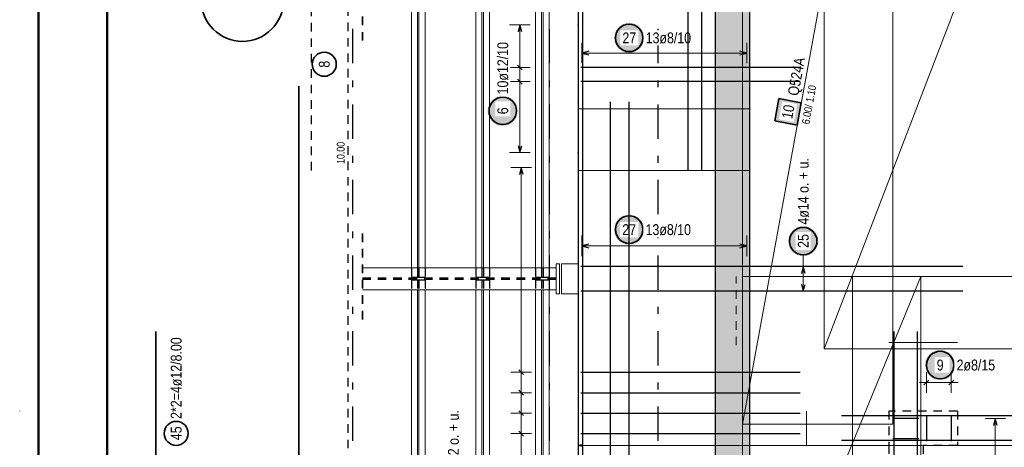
# Model space of a CAD drawing. Header units: millimetres. Extents: x -4 to 113, y -17 to 52.
# Tile 11 of 91: x -0.27 to 14.08, y 20.26 to 26.49. Entities that reach past the tile are written whole.
import ezdxf

# ---------------------------------------------------------------- set-up
doc = ezdxf.new("R2010")
doc.units = ezdxf.units.MM
doc.linetypes.add('DASHDOTX2', pattern=[2, 1, -0.5, 0, -0.5])
doc.linetypes.add('HIDDEN', pattern=[0.375, 0.25, -0.125])
for name, color, linetype, lineweight in [('Achsen', 7, 'Continuous', 20), ('Mattenbewehrung', 7, 'Continuous', 20), ('Schraffuren', 7, 'Continuous', 20), ('Stabstahl', 7, 'Continuous', 20)]:
    doc.layers.add(name, color=color, linetype=linetype, lineweight=lineweight)
doc.styles.add('Arial Narrow', font='ARIALN.TTF')

msp = doc.modelspace()

# ---------------------------------------------------------------- hatches: boundary and pattern name
at = {"layer": 'Mattenbewehrung', "lineweight": 35, "true_color": 0xffffff}
msp.add_hatch(color=7, dxfattribs=at).paths.add_polyline_path([(10.796249, 25.335326), (10.737003, 25.010688), (11.061641, 24.951442), (11.120887, 25.27608)])
at = {"layer": 'Schraffuren', "lineweight": 13, "true_color": 0xd7ffd7}
msp.add_hatch(color=254, dxfattribs=at).paths.add_polyline_path([(10.366532, 6.630196), (9.866532, 6.630202), (9.866532, 34.050196), (10.366532, 33.550196)])
at = {"layer": 'Schraffuren', "lineweight": 25, "true_color": 0xffffff}
msp.add_hatch(color=7, dxfattribs=at).paths.add_polyline_path([(6.988533, 25.157531), (6.988399, 25.165209), (6.987997, 25.172878), (6.987328, 25.180528), (6.986392, 25.18815), (6.98519, 25.195734), (6.983725, 25.203272), (6.981998, 25.210754), (6.98001, 25.218172), (6.977765, 25.225515), (6.975265, 25.232776), (6.972513, 25.239945), (6.969513, 25.247013), (6.966267, 25.253973), (6.962781, 25.260815), (6.959058, 25.267531), (6.955103, 25.274114), (6.950921, 25.280554), (6.946517, 25.286844), (6.941895, 25.292977), (6.937063, 25.298945), (6.932025, 25.30474), (6.926788, 25.310356), (6.921358, 25.315786), (6.915742, 25.321023), (6.909946, 25.326061), (6.903978, 25.330894), (6.897846, 25.335515), (6.891555, 25.33992), (6.885115, 25.344102), (6.878533, 25.348057), (6.871817, 25.35178), (6.864974, 25.355266), (6.858015, 25.358511), (6.850946, 25.361512), (6.843777, 25.364264), (6.836517, 25.366764), (6.829173, 25.369009), (6.821756, 25.370996), (6.814273, 25.372724), (6.806735, 25.374189), (6.799151, 25.37539), (6.791529, 25.376326), (6.783879, 25.376996), (6.776211, 25.377397), (6.768533, 25.377531), (6.760855, 25.377397), (6.753186, 25.376996), (6.745537, 25.376326), (6.737915, 25.37539), (6.73033, 25.374189), (6.722792, 25.372724), (6.71531, 25.370996), (6.707893, 25.369009), (6.700549, 25.366764), (6.693288, 25.364264), (6.686119, 25.361512), (6.679051, 25.358511), (6.672091, 25.355266), (6.665249, 25.35178), (6.658533, 25.348057), (6.651951, 25.344102), (6.64551, 25.33992), (6.63922, 25.335515), (6.633087, 25.330894), (6.62712, 25.326061), (6.621324, 25.321023), (6.615708, 25.315786), (6.610278, 25.310356), (6.605041, 25.30474), (6.600003, 25.298945), (6.59517, 25.292977), (6.590549, 25.286844), (6.586145, 25.280554), (6.581962, 25.274114), (6.578007, 25.267531), (6.574284, 25.260815), (6.570798, 25.253973), (6.567553, 25.247013), (6.564552, 25.239945), (6.5618, 25.232776), (6.5593, 25.225515), (6.557055, 25.218172), (6.555068, 25.210754), (6.55334, 25.203272), (6.551875, 25.195734), (6.550674, 25.18815), (6.549738, 25.180528), (6.549069, 25.172878), (6.548667, 25.165209), (6.548533, 25.157531), (6.548667, 25.149854), (6.549069, 25.142185), (6.549738, 25.134535), (6.550674, 25.126913), (6.551875, 25.119329), (6.55334, 25.111791), (6.555068, 25.104309), (6.557055, 25.096891), (6.5593, 25.089548), (6.5618, 25.082287), (6.564552, 25.075118), (6.567553, 25.068049), (6.570798, 25.06109), (6.574284, 25.054248), (6.578007, 25.047531), (6.581962, 25.040949), (6.586145, 25.034509), (6.590549, 25.028219), (6.59517, 25.022086), (6.600003, 25.016118), (6.605041, 25.010323), (6.610278, 25.004707), (6.615708, 24.999277), (6.621324, 24.99404), (6.62712, 24.989002), (6.633087, 24.984169), (6.63922, 24.979548), (6.64551, 24.975143), (6.651951, 24.970961), (6.658533, 24.967006), (6.665249, 24.963283), (6.672091, 24.959797), (6.679051, 24.956551), (6.686119, 24.953551), (6.693288, 24.950799), (6.700549, 24.948299), (6.707893, 24.946054), (6.71531, 24.944066), (6.722792, 24.942339), (6.73033, 24.940874), (6.737915, 24.939672), (6.745537, 24.938737), (6.753186, 24.938067), (6.760855, 24.937665), (6.768533, 24.937531), (6.776211, 24.937665), (6.783879, 24.938067), (6.791529, 24.938737), (6.799151, 24.939672), (6.806735, 24.940874), (6.814273, 24.942339), (6.821756, 24.944066), (6.829173, 24.946054), (6.836517, 24.948299), (6.843777, 24.950799), (6.850946, 24.953551), (6.858015, 24.956551), (6.864974, 24.959797), (6.871817, 24.963283), (6.878533, 24.967006), (6.885115, 24.970961), (6.891555, 24.975143), (6.897846, 24.979548), (6.903978, 24.984169), (6.909946, 24.989002), (6.915742, 24.99404), (6.921358, 24.999277), (6.926788, 25.004707), (6.932025, 25.010323), (6.937063, 25.016118), (6.941895, 25.022086), (6.946517, 25.028219), (6.950921, 25.034509), (6.955103, 25.040949), (6.959058, 25.047531), (6.962781, 25.054248), (6.966267, 25.06109), (6.969513, 25.068049), (6.972513, 25.075118), (6.975265, 25.082287), (6.977765, 25.089548), (6.98001, 25.096891), (6.981998, 25.104309), (6.983725, 25.111791), (6.98519, 25.119329), (6.986392, 25.126913), (6.987328, 25.134535), (6.987997, 25.142185)])
at = {"layer": 'Stabstahl', "lineweight": 25, "true_color": 0xffffff}
for points in [[(8.832541, 26.220291), (8.832407, 26.227969), (8.832005, 26.235637), (8.831335, 26.243287), (8.8304, 26.250909), (8.829198, 26.258493), (8.827733, 26.266031), (8.826006, 26.273514), (8.824018, 26.280931), (8.821773, 26.288275), (8.819273, 26.295535), (8.816521, 26.302704), (8.813521, 26.309773), (8.810275, 26.316732), (8.806789, 26.323575), (8.803066, 26.330291), (8.799111, 26.336873), (8.794929, 26.343313), (8.790524, 26.349604), (8.785903, 26.355736), (8.78107, 26.361704), (8.776032, 26.3675), (8.770795, 26.373116), (8.765365, 26.378546), (8.759749, 26.383783), (8.753954, 26.388821), (8.747986, 26.393653), (8.741853, 26.398275), (8.735563, 26.402679), (8.729123, 26.406861), (8.722541, 26.410816), (8.715824, 26.414539), (8.708982, 26.418025), (8.702023, 26.421271), (8.694954, 26.424271), (8.687785, 26.427023), (8.680524, 26.429523), (8.673181, 26.431768), (8.665763, 26.433756), (8.658281, 26.435483), (8.650743, 26.436948), (8.643159, 26.43815), (8.635537, 26.439086), (8.627887, 26.439755), (8.620218, 26.440157), (8.612541, 26.440291), (8.604863, 26.440157), (8.597194, 26.439755), (8.589544, 26.439086), (8.581922, 26.43815), (8.574338, 26.436948), (8.5668, 26.435483), (8.559318, 26.433756), (8.5519, 26.431768), (8.544557, 26.429523), (8.537296, 26.427023), (8.530127, 26.424271), (8.523058, 26.421271), (8.516099, 26.418025), (8.509257, 26.414539), (8.502541, 26.410816), (8.495958, 26.406861), (8.489518, 26.402679), (8.483228, 26.398275), (8.477095, 26.393653), (8.471127, 26.388821), (8.465332, 26.383783), (8.459716, 26.378546), (8.454286, 26.373116), (8.449049, 26.3675), (8.444011, 26.361704), (8.439178, 26.355736), (8.434557, 26.349604), (8.430152, 26.343313), (8.42597, 26.336873), (8.422015, 26.330291), (8.418292, 26.323575), (8.414806, 26.316732), (8.411561, 26.309773), (8.40856, 26.302704), (8.405808, 26.295535), (8.403308, 26.288275), (8.401063, 26.280931), (8.399075, 26.273514), (8.397348, 26.266031), (8.395883, 26.258493), (8.394682, 26.250909), (8.393746, 26.243287), (8.393076, 26.235637), (8.392675, 26.227969), (8.392541, 26.220291), (8.392675, 26.212613), (8.393076, 26.204944), (8.393746, 26.197295), (8.394682, 26.189673), (8.395883, 26.182088), (8.397348, 26.17455), (8.399075, 26.167068), (8.401063, 26.159651), (8.403308, 26.152307), (8.405808, 26.145046), (8.40856, 26.137877), (8.411561, 26.130809), (8.414806, 26.123849), (8.418292, 26.117007), (8.422015, 26.110291), (8.42597, 26.103709), (8.430152, 26.097268), (8.434557, 26.090978), (8.439178, 26.084845), (8.444011, 26.078877), (8.449049, 26.073082), (8.454286, 26.067466), (8.459716, 26.062036), (8.465332, 26.056799), (8.471127, 26.051761), (8.477095, 26.046928), (8.483228, 26.042307), (8.489518, 26.037903), (8.495958, 26.03372), (8.502541, 26.029765), (8.509257, 26.026042), (8.516099, 26.022556), (8.523058, 26.019311), (8.530127, 26.01631), (8.537296, 26.013558), (8.544557, 26.011058), (8.5519, 26.008813), (8.559318, 26.006826), (8.5668, 26.005098), (8.574338, 26.003633), (8.581922, 26.002432), (8.589544, 26.001496), (8.597194, 26.000827), (8.604863, 26.000425), (8.612541, 26.000291), (8.620218, 26.000425), (8.627887, 26.000827), (8.635537, 26.001496), (8.643159, 26.002432), (8.650743, 26.003633), (8.658281, 26.005098), (8.665763, 26.006826), (8.673181, 26.008813), (8.680524, 26.011058), (8.687785, 26.013558), (8.694954, 26.01631), (8.702023, 26.019311), (8.708982, 26.022556), (8.715824, 26.026042), (8.722541, 26.029765), (8.729123, 26.03372), (8.735563, 26.037903), (8.741853, 26.042307), (8.747986, 26.046928), (8.753954, 26.051761), (8.759749, 26.056799), (8.765365, 26.062036), (8.770795, 26.067466), (8.776032, 26.073082), (8.78107, 26.078877), (8.785903, 26.084845), (8.790524, 26.090978), (8.794929, 26.097268), (8.799111, 26.103709), (8.803066, 26.110291), (8.806789, 26.117007), (8.810275, 26.123849), (8.813521, 26.130809), (8.816521, 26.137877), (8.819273, 26.145046), (8.821773, 26.152307), (8.824018, 26.159651), (8.826006, 26.167068), (8.827733, 26.17455), (8.829198, 26.182088), (8.8304, 26.189673), (8.831335, 26.197295), (8.832005, 26.204944)], [(8.831011, 23.427727), (8.830877, 23.435405), (8.830475, 23.443074), (8.829806, 23.450724), (8.82887, 23.458346), (8.827669, 23.46593), (8.826204, 23.473468), (8.824476, 23.48095), (8.822489, 23.488368), (8.820244, 23.495711), (8.817744, 23.502972), (8.814992, 23.510141), (8.811991, 23.51721), (8.808746, 23.524169), (8.80526, 23.531011), (8.801537, 23.537727), (8.797582, 23.54431), (8.793399, 23.55075), (8.788995, 23.55704), (8.784374, 23.563173), (8.779541, 23.569141), (8.774503, 23.574936), (8.769266, 23.580552), (8.763836, 23.585982), (8.75822, 23.591219), (8.752424, 23.596257), (8.746457, 23.60109), (8.740324, 23.605711), (8.734034, 23.610116), (8.727593, 23.614298), (8.721011, 23.618253), (8.714295, 23.621976), (8.707453, 23.625462), (8.700493, 23.628707), (8.693425, 23.631708), (8.686256, 23.63446), (8.678995, 23.63696), (8.671651, 23.639205), (8.664234, 23.641193), (8.656752, 23.64292), (8.649214, 23.644385), (8.641629, 23.645586), (8.634007, 23.646522), (8.626358, 23.647192), (8.618689, 23.647593), (8.611011, 23.647727), (8.603333, 23.647593), (8.595665, 23.647192), (8.588015, 23.646522), (8.580393, 23.645586), (8.572809, 23.644385), (8.565271, 23.64292), (8.557788, 23.641193), (8.550371, 23.639205), (8.543027, 23.63696), (8.535767, 23.63446), (8.528598, 23.631708), (8.521529, 23.628707), (8.51457, 23.625462), (8.507727, 23.621976), (8.501011, 23.618253), (8.494429, 23.614298), (8.487989, 23.610116), (8.481698, 23.605711), (8.475566, 23.60109), (8.469598, 23.596257), (8.463802, 23.591219), (8.458186, 23.585982), (8.452756, 23.580552), (8.447519, 23.574936), (8.442481, 23.569141), (8.437649, 23.563173), (8.433027, 23.55704), (8.428623, 23.55075), (8.424441, 23.54431), (8.420486, 23.537727), (8.416763, 23.531011), (8.413276, 23.524169), (8.410031, 23.51721), (8.407031, 23.510141), (8.404279, 23.502972), (8.401779, 23.495711), (8.399534, 23.488368), (8.397546, 23.48095), (8.395819, 23.473468), (8.394353, 23.46593), (8.393152, 23.458346), (8.392216, 23.450724), (8.391547, 23.443074), (8.391145, 23.435405), (8.391011, 23.427727), (8.391145, 23.42005), (8.391547, 23.412381), (8.392216, 23.404731), (8.393152, 23.397109), (8.394353, 23.389525), (8.395819, 23.381987), (8.397546, 23.374505), (8.399534, 23.367087), (8.401779, 23.359744), (8.404279, 23.352483), (8.407031, 23.345314), (8.410031, 23.338245), (8.413276, 23.331286), (8.416763, 23.324444), (8.420486, 23.317727), (8.424441, 23.311145), (8.428623, 23.304705), (8.433027, 23.298415), (8.437649, 23.292282), (8.442481, 23.286314), (8.447519, 23.280519), (8.452756, 23.274903), (8.458186, 23.269473), (8.463802, 23.264236), (8.469598, 23.259198), (8.475566, 23.254365), (8.481698, 23.249744), (8.487989, 23.245339), (8.494429, 23.241157), (8.501011, 23.237202), (8.507727, 23.233479), (8.51457, 23.229993), (8.521529, 23.226747), (8.528598, 23.223747), (8.535767, 23.220995), (8.543027, 23.218495), (8.550371, 23.21625), (8.557788, 23.214262), (8.565271, 23.212535), (8.572809, 23.21107), (8.580393, 23.209869), (8.588015, 23.208933), (8.595665, 23.208263), (8.603333, 23.207862), (8.611011, 23.207727), (8.618689, 23.207862), (8.626358, 23.208263), (8.634007, 23.208933), (8.641629, 23.209869), (8.649214, 23.21107), (8.656752, 23.212535), (8.664234, 23.214262), (8.671651, 23.21625), (8.678995, 23.218495), (8.686256, 23.220995), (8.693425, 23.223747), (8.700493, 23.226747), (8.707453, 23.229993), (8.714295, 23.233479), (8.721011, 23.237202), (8.727593, 23.241157), (8.734034, 23.245339), (8.740324, 23.249744), (8.746457, 23.254365), (8.752424, 23.259198), (8.75822, 23.264236), (8.763836, 23.269473), (8.769266, 23.274903), (8.774503, 23.280519), (8.779541, 23.286314), (8.784374, 23.292282), (8.788995, 23.298415), (8.793399, 23.304705), (8.797582, 23.311145), (8.801537, 23.317727), (8.80526, 23.324444), (8.808746, 23.331286), (8.811991, 23.338245), (8.814992, 23.345314), (8.817744, 23.352483), (8.820244, 23.359744), (8.822489, 23.367087), (8.824476, 23.374505), (8.826204, 23.381987), (8.827669, 23.389525), (8.82887, 23.397109), (8.829806, 23.404731), (8.830475, 23.412381)], [(11.37, 23.260994), (11.369866, 23.268672), (11.369464, 23.27634), (11.368795, 23.28399), (11.367859, 23.291612), (11.366658, 23.299197), (11.365192, 23.306735), (11.363465, 23.314217), (11.361478, 23.321634), (11.359232, 23.328978), (11.356732, 23.336238), (11.35398, 23.343407), (11.35098, 23.350476), (11.347735, 23.357436), (11.344248, 23.364278), (11.340526, 23.370994), (11.336571, 23.377576), (11.332388, 23.384016), (11.327984, 23.390307), (11.323362, 23.396439), (11.31853, 23.402407), (11.313492, 23.408203), (11.308255, 23.413819), (11.302825, 23.419249), (11.297209, 23.424486), (11.291413, 23.429524), (11.285446, 23.434356), (11.279313, 23.438978), (11.273022, 23.443382), (11.266582, 23.447565), (11.26, 23.45152), (11.253284, 23.455242), (11.246442, 23.458729), (11.239482, 23.461974), (11.232413, 23.464974), (11.225244, 23.467726), (11.217984, 23.470226), (11.21064, 23.472472), (11.203223, 23.474459), (11.195741, 23.476186), (11.188203, 23.477652), (11.180618, 23.478853), (11.172996, 23.479789), (11.165346, 23.480458), (11.157678, 23.48086), (11.15, 23.480994), (11.142322, 23.48086), (11.134654, 23.480458), (11.127004, 23.479789), (11.119382, 23.478853), (11.111797, 23.477652), (11.104259, 23.476186), (11.096777, 23.474459), (11.08936, 23.472472), (11.082016, 23.470226), (11.074756, 23.467726), (11.067587, 23.464974), (11.060518, 23.461974), (11.053558, 23.458729), (11.046716, 23.455242), (11.04, 23.45152), (11.033418, 23.447565), (11.026978, 23.443382), (11.020687, 23.438978), (11.014554, 23.434356), (11.008587, 23.429524), (11.002791, 23.424486), (10.997175, 23.419249), (10.991745, 23.413819), (10.986508, 23.408203), (10.98147, 23.402407), (10.976638, 23.396439), (10.972016, 23.390307), (10.967612, 23.384016), (10.963429, 23.377576), (10.959474, 23.370994), (10.955752, 23.364278), (10.952265, 23.357436), (10.94902, 23.350476), (10.94602, 23.343407), (10.943268, 23.336238), (10.940768, 23.328978), (10.938522, 23.321634), (10.936535, 23.314217), (10.934808, 23.306735), (10.933342, 23.299197), (10.932141, 23.291612), (10.931205, 23.28399), (10.930536, 23.27634), (10.930134, 23.268672), (10.93, 23.260994), (10.930134, 23.253316), (10.930536, 23.245648), (10.931205, 23.237998), (10.932141, 23.230376), (10.933342, 23.222791), (10.934808, 23.215253), (10.936535, 23.207771), (10.938522, 23.200354), (10.940768, 23.19301), (10.943268, 23.18575), (10.94602, 23.178581), (10.94902, 23.171512), (10.952265, 23.164552), (10.955752, 23.15771), (10.959474, 23.150994), (10.963429, 23.144412), (10.967612, 23.137972), (10.972016, 23.131681), (10.976638, 23.125548), (10.98147, 23.119581), (10.986508, 23.113785), (10.991745, 23.108169), (10.997175, 23.102739), (11.002791, 23.097502), (11.008587, 23.092464), (11.014554, 23.087632), (11.020687, 23.08301), (11.026978, 23.078606), (11.033418, 23.074423), (11.04, 23.070468), (11.046716, 23.066745), (11.053558, 23.063259), (11.060518, 23.060014), (11.067587, 23.057014), (11.074756, 23.054262), (11.082016, 23.051762), (11.08936, 23.049516), (11.096777, 23.047529), (11.104259, 23.045801), (11.111797, 23.044336), (11.119382, 23.043135), (11.127004, 23.042199), (11.134654, 23.04153), (11.142322, 23.041128), (11.15, 23.040994), (11.157678, 23.041128), (11.165346, 23.04153), (11.172996, 23.042199), (11.180618, 23.043135), (11.188203, 23.044336), (11.195741, 23.045801), (11.203223, 23.047529), (11.21064, 23.049516), (11.217984, 23.051762), (11.225244, 23.054262), (11.232413, 23.057014), (11.239482, 23.060014), (11.246442, 23.063259), (11.253284, 23.066745), (11.26, 23.070468), (11.266582, 23.074423), (11.273022, 23.078606), (11.279313, 23.08301), (11.285446, 23.087632), (11.291413, 23.092464), (11.297209, 23.097502), (11.302825, 23.102739), (11.308255, 23.108169), (11.313492, 23.113785), (11.31853, 23.119581), (11.323362, 23.125548), (11.327984, 23.131681), (11.332388, 23.137972), (11.336571, 23.144412), (11.340526, 23.150994), (11.344248, 23.15771), (11.347735, 23.164552), (11.35098, 23.171512), (11.35398, 23.178581), (11.356732, 23.18575), (11.359232, 23.19301), (11.361478, 23.200354), (11.363465, 23.207771), (11.365192, 23.215253), (11.366658, 23.222791), (11.367859, 23.230376), (11.368795, 23.237998), (11.369464, 23.245648)], [(13.365758, 21.455563), (13.365624, 21.463241), (13.365222, 21.47091), (13.364553, 21.478559), (13.363617, 21.486181), (13.362416, 21.493766), (13.360951, 21.501304), (13.359223, 21.508786), (13.357236, 21.516203), (13.354991, 21.523547), (13.352491, 21.530808), (13.349739, 21.537977), (13.346738, 21.545045), (13.343493, 21.552005), (13.340007, 21.558847), (13.336284, 21.565563), (13.332329, 21.572145), (13.328147, 21.578586), (13.323742, 21.584876), (13.319121, 21.591009), (13.314288, 21.596976), (13.30925, 21.602772), (13.304013, 21.608388), (13.298583, 21.613818), (13.292967, 21.619055), (13.287172, 21.624093), (13.281204, 21.628926), (13.275071, 21.633547), (13.268781, 21.637951), (13.262341, 21.642134), (13.255758, 21.646089), (13.249042, 21.649812), (13.2422, 21.653298), (13.23524, 21.656543), (13.228172, 21.659544), (13.221003, 21.662296), (13.213742, 21.664796), (13.206399, 21.667041), (13.198981, 21.669028), (13.191499, 21.670756), (13.183961, 21.672221), (13.176376, 21.673422), (13.168755, 21.674358), (13.161105, 21.675027), (13.153436, 21.675429), (13.145758, 21.675563), (13.13808, 21.675429), (13.130412, 21.675027), (13.122762, 21.674358), (13.11514, 21.673422), (13.107556, 21.672221), (13.100018, 21.670756), (13.092535, 21.669028), (13.085118, 21.667041), (13.077775, 21.664796), (13.070514, 21.662296), (13.063345, 21.659544), (13.056276, 21.656543), (13.049317, 21.653298), (13.042475, 21.649812), (13.035758, 21.646089), (13.029176, 21.642134), (13.022736, 21.637951), (13.016446, 21.633547), (13.010313, 21.628926), (13.004345, 21.624093), (12.99855, 21.619055), (12.992933, 21.613818), (12.987504, 21.608388), (12.982266, 21.602772), (12.977229, 21.596976), (12.972396, 21.591009), (12.967775, 21.584876), (12.96337, 21.578586), (12.959188, 21.572145), (12.955233, 21.565563), (12.95151, 21.558847), (12.948024, 21.552005), (12.944778, 21.545045), (12.941778, 21.537977), (12.939026, 21.530808), (12.936526, 21.523547), (12.934281, 21.516203), (12.932293, 21.508786), (12.930566, 21.501304), (12.929101, 21.493766), (12.927899, 21.486181), (12.926963, 21.478559), (12.926294, 21.47091), (12.925892, 21.463241), (12.925758, 21.455563), (12.925892, 21.447885), (12.926294, 21.440217), (12.926963, 21.432567), (12.927899, 21.424945), (12.929101, 21.417361), (12.930566, 21.409823), (12.932293, 21.40234), (12.934281, 21.394923), (12.936526, 21.387579), (12.939026, 21.380319), (12.941778, 21.37315), (12.944778, 21.366081), (12.948024, 21.359122), (12.95151, 21.352279), (12.955233, 21.345563), (12.959188, 21.338981), (12.96337, 21.332541), (12.967775, 21.32625), (12.972396, 21.320118), (12.977229, 21.31415), (12.982266, 21.308354), (12.987504, 21.302738), (12.992933, 21.297308), (12.99855, 21.292071), (13.004345, 21.287033), (13.010313, 21.282201), (13.016446, 21.277579), (13.022736, 21.273175), (13.029176, 21.268993), (13.035758, 21.265038), (13.042475, 21.261315), (13.049317, 21.257828), (13.056276, 21.254583), (13.063345, 21.251583), (13.070514, 21.248831), (13.077775, 21.246331), (13.085118, 21.244086), (13.092535, 21.242098), (13.100018, 21.240371), (13.107556, 21.238905), (13.11514, 21.237704), (13.122762, 21.236768), (13.130412, 21.236099), (13.13808, 21.235697), (13.145758, 21.235563), (13.153436, 21.235697), (13.161105, 21.236099), (13.168755, 21.236768), (13.176376, 21.237704), (13.183961, 21.238905), (13.191499, 21.240371), (13.198981, 21.242098), (13.206399, 21.244086), (13.213742, 21.246331), (13.221003, 21.248831), (13.228172, 21.251583), (13.23524, 21.254583), (13.2422, 21.257828), (13.249042, 21.261315), (13.255758, 21.265038), (13.262341, 21.268993), (13.268781, 21.273175), (13.275071, 21.277579), (13.281204, 21.282201), (13.287172, 21.287033), (13.292967, 21.292071), (13.298583, 21.297308), (13.304013, 21.302738), (13.30925, 21.308354), (13.314288, 21.31415), (13.319121, 21.320118), (13.323742, 21.32625), (13.328147, 21.332541), (13.332329, 21.338981), (13.336284, 21.345563), (13.340007, 21.352279), (13.343493, 21.359122), (13.346738, 21.366081), (13.349739, 21.37315), (13.352491, 21.380319), (13.354991, 21.387579), (13.357236, 21.394923), (13.359223, 21.40234), (13.360951, 21.409823), (13.362416, 21.417361), (13.363617, 21.424945), (13.364553, 21.432567), (13.365222, 21.440217)]]:
    msp.add_hatch(color=7, dxfattribs=at).paths.add_polyline_path(points)

# ---------------------------------------------------------------- linework, layer by layer
at = {"color": 4, "linetype": 'Continuous', "lineweight": 50}
for p, q in [((0, 42.05), (0, 0)), ((1, 41.8), (1, 0.25))]:
    msp.add_line(p, q, dxfattribs=at)
at = {"color": 3, "linetype": 'Continuous', "lineweight": 25}
for p, q in [((7.866531, 34.810203), (7.866531, 6.630196)), ((9.866532, 34.050196), (9.866532, 6.630202)), ((10.366532, 33.550196), (10.366532, 16.539875))]:
    msp.add_line(p, q, dxfattribs=at)
at = {"color": 2, "linetype": 'HIDDEN', "lineweight": 35, "ltscale": 0.5}
for p, q in [((4.72623, 27.430923), (4.72623, 26.110923)), ((4.72623, 23.370923), (4.72623, 22.050923))]:
    msp.add_line(p, q, dxfattribs=at)
at = {"color": 7, "linetype": 'Continuous', "lineweight": 18}
for p, q in [((5.43623, 26.610923), (5.43623, 22.870923)), ((5.52523, 26.610923), (5.52523, 22.870923)), ((5.54723, 26.610923), (5.54723, 22.870923)), ((5.63623, 26.610923), (5.63623, 22.870923)), ((6.37623, 26.610923), (6.37623, 22.870923)), ((6.46523, 26.610923), (6.46523, 22.870923)), ((6.48723, 26.610923), (6.48723, 22.870923)), ((6.57623, 26.610923), (6.57623, 22.870923)), ((7.24623, 26.610923), (7.24623, 22.870923)), ((7.33523, 26.610923), (7.33523, 22.870923)), ((7.35723, 26.610923), (7.35723, 22.870923)), ((7.44623, 26.610923), (7.44623, 22.870923)), ((7.54623, 22.870923), (4.72623, 22.870923)), ((7.59623, 22.930196), (7.54623, 22.930196)), ((7.54623, 22.930196), (7.54623, 22.870923)), ((7.54623, 22.870923), (7.54623, 22.550923)), ((7.59623, 22.930196), (7.59623, 22.490196)), ((7.86623, 22.930196), (7.62623, 22.930196)), ((7.62623, 22.930196), (7.62623, 22.490196)), ((7.86623, 22.930196), (7.86623, 22.490196)), ((7.54623, 22.550923), (4.72623, 22.550923)), ((5.43623, 22.550923), (5.43623, 18.812643)), ((5.52523, 22.550923), (5.52523, 18.812643)), ((5.54723, 22.550923), (5.54723, 18.812643)), ((5.63623, 22.550923), (5.63623, 18.812643)), ((6.37623, 22.550923), (6.37623, 18.812643)), ((6.46523, 22.550923), (6.46523, 18.812643)), ((6.48723, 22.550923), (6.48723, 18.812643)), ((6.57623, 22.550923), (6.57623, 18.812643)), ((7.24623, 22.550923), (7.24623, 18.812643)), ((7.33523, 22.550923), (7.33523, 18.812643)), ((7.35723, 22.550923), (7.35723, 18.812643)), ((7.44623, 22.550923), (7.44623, 18.812643)), ((7.54623, 22.550923), (7.54623, 22.490196)), ((7.59623, 22.490196), (7.54623, 22.490196)), ((7.86623, 22.490196), (7.62623, 22.490196))]:
    msp.add_line(p, q, dxfattribs=at)
at = {"color": 3, "linetype": 'HIDDEN', "lineweight": 25, "ltscale": 0.5}
for p, q in [((5.43623, 22.870923), (5.43623, 22.728023)), ((5.52523, 22.870923), (5.52523, 22.728023)), ((5.54723, 22.870923), (5.54723, 22.728023)), ((5.63623, 22.870923), (5.63623, 22.728023)), ((6.37623, 22.870923), (6.37623, 22.728023)), ((6.46523, 22.870923), (6.46523, 22.728023)), ((6.48723, 22.870923), (6.48723, 22.728023)), ((6.57623, 22.870923), (6.57623, 22.728023)), ((7.24623, 22.870923), (7.24623, 22.728023)), ((7.33523, 22.870923), (7.33523, 22.728023)), ((7.35723, 22.870923), (7.35723, 22.728023)), ((7.44623, 22.870923), (7.44623, 22.728023)), ((7.54623, 22.718423), (4.72623, 22.718423)), ((7.54623, 22.703423), (4.72623, 22.703423)), ((5.52523, 22.728023), (5.43623, 22.728023)), ((5.52523, 22.693823), (5.43623, 22.693823)), ((5.43623, 22.693823), (5.43623, 22.550923)), ((5.54723, 22.728023), (5.52523, 22.728023)), ((5.54723, 22.693823), (5.52523, 22.693823)), ((5.52523, 22.693823), (5.52523, 22.550923)), ((5.63623, 22.728023), (5.54723, 22.728023)), ((5.63623, 22.693823), (5.54723, 22.693823)), ((5.54723, 22.693823), (5.54723, 22.550923)), ((5.63623, 22.693823), (5.63623, 22.550923)), ((6.46523, 22.728023), (6.37623, 22.728023)), ((6.46523, 22.693823), (6.37623, 22.693823)), ((6.37623, 22.693823), (6.37623, 22.550923)), ((6.48723, 22.728023), (6.46523, 22.728023)), ((6.48723, 22.693823), (6.46523, 22.693823)), ((6.46523, 22.693823), (6.46523, 22.550923)), ((6.57623, 22.728023), (6.48723, 22.728023)), ((6.57623, 22.693823), (6.48723, 22.693823)), ((6.48723, 22.693823), (6.48723, 22.550923)), ((6.57623, 22.693823), (6.57623, 22.550923)), ((7.33523, 22.728023), (7.24623, 22.728023)), ((7.33523, 22.693823), (7.24623, 22.693823)), ((7.24623, 22.693823), (7.24623, 22.550923)), ((7.35723, 22.728023), (7.33523, 22.728023)), ((7.35723, 22.693823), (7.33523, 22.693823)), ((7.33523, 22.693823), (7.33523, 22.550923)), ((7.44623, 22.728023), (7.35723, 22.728023)), ((7.44623, 22.693823), (7.35723, 22.693823)), ((7.35723, 22.693823), (7.35723, 22.550923)), ((7.44623, 22.693823), (7.44623, 22.550923)), ((12.396531, 20.784877), (12.396531, 20.284877)), ((13.396531, 20.784677), (12.396531, 20.784677)), ((13.396531, 20.784877), (13.396531, 20.284877)), ((12.396531, 20.284877), (12.396531, 8.945456)), ((12.896531, 20.284877), (12.896531, 8.945456)), ((13.396531, 20.284677), (12.896531, 20.284677))]:
    msp.add_line(p, q, dxfattribs=at)
at = {"color": 9, "linetype": 'HIDDEN', "lineweight": 0, "ltscale": 0.5}
for p, q in [((10.172097, 21.744568), (10.172097, 22.744568)), ((10.366532, 22.744568), (18.707346, 22.744568))]:
    msp.add_line(p, q, dxfattribs=at)
at = {"color": 9, "linetype": 'Continuous', "lineweight": 0}
for p, q in [((13.396531, 21.784677), (12.396531, 21.784677)), ((7.866531, 20.284677), (7.926531, 20.300754)), ((18.707346, 20.284677), (7.866531, 20.284677)), ((7.926531, 20.2686), (7.866531, 20.284677))]:
    msp.add_line(p, q, dxfattribs=at)
for centre in [(7.86623, 25.285756), (10.366237, 25.285756), (10.366237, 22.490196), (-0.271941, 20.784677)]:
    msp.add_circle(centre, 0.00222, dxfattribs=at)
at = {"layer": 'Achsen', "color": 3, "linetype": 'DASHDOTX2', "lineweight": 25, "ltscale": 0.5}
for p, q in [((4.577324, 39.55094), (4.577324, -0.69339)), ((7.447324, 39.55094), (7.447324, -0.69339)), ((9.027324, 39.55094), (9.027324, -0.69339))]:
    msp.add_line(p, q, dxfattribs=at)
at = {"layer": 'Achsen', "color": 2, "linetype": 'Continuous', "lineweight": 35}
msp.add_circle((2.973324, 26.770196), 0.6, dxfattribs=at)
at = {"layer": 'Mattenbewehrung', "color": 3, "linetype": 'Continuous', "lineweight": 25, "ltscale": 0.5}
for p, q in [((7.936531, 14.78053), (7.936531, 34.78053)), ((8.338426, 5.130196), (8.338445, 25.287925)), ((7.037927, 24.330196), (7.011132, 24.230196)), ((7.064721, 24.230196), (7.037927, 24.330196)), ((7.073282, 21.315181), (7.002571, 21.385892)), ((7.90623, 21.350537), (11.10623, 21.350537)), ((7.073282, 21.017216), (7.002571, 21.087926)), ((7.90623, 21.052571), (11.10623, 21.052571)), ((7.073282, 20.71925), (7.002571, 20.78996)), ((7.90623, 20.754605), (11.10623, 20.754605)), ((26.577346, 20.714084), (11.707317, 20.714084)), ((7.073282, 20.421284), (7.002571, 20.491994)), ((7.90623, 20.456639), (11.10623, 20.456639)), ((26.577346, 20.354877), (11.707317, 20.354877))]:
    msp.add_line(p, q, dxfattribs=at)
at = {"layer": 'Mattenbewehrung', "color": 3, "linetype": 'HIDDEN', "lineweight": 25, "ltscale": 0.5}
for p, q in [((4.512374, 34.543059), (4.512374, 14.543059)), ((3.979482, 24.287925), (3.979482, 29.287925))]:
    msp.add_line(p, q, dxfattribs=at)
at = {"layer": 'Mattenbewehrung', "color": 7, "linetype": 'Continuous', "lineweight": 18, "ltscale": 0.5}
for p, q in [((11.456533, 33.69022), (11.456533, 21.690224)), ((11.456533, 21.690224), (16.056531, 33.690192)), ((10.266532, 32.594678), (10.266531, 20.594678)), ((12.456532, 20.594678), (12.456532, 32.594678)), ((10.266537, 22.744562), (10.266537, 16.439875)), ((12.866532, 22.744562), (10.266537, 22.744562)), ((10.266537, 22.744562), (10.266537, 22.744562)), ((10.266537, 16.439875), (12.866532, 22.744562)), ((16.466528, 22.744568), (11.866532, 22.744569)), ((11.866532, 22.744569), (11.866532, 16.439877)), ((12.866532, 16.439874), (12.866532, 22.744562)), ((11.456533, 21.690224), (16.056531, 21.690224)), ((10.266531, 20.594678), (12.456532, 20.594678)), ((12.456532, 20.594678), (12.456532, 20.594678))]:
    msp.add_line(p, q, dxfattribs=at)
at = {"layer": 'Mattenbewehrung', "color": 2, "linetype": 'Continuous', "lineweight": 35, "ltscale": 0.5}
for p, q in [((3.797751, 5.517274), (3.797751, 25.517274)), ((10.796249, 25.335326), (10.737003, 25.010688)), ((11.120887, 25.27608), (10.796249, 25.335326)), ((11.061641, 24.951442), (11.120887, 25.27608)), ((10.737003, 25.010688), (11.061641, 24.951442)), ((1.710558, 5.945456), (1.710558, 21.945456))]:
    msp.add_line(p, q, dxfattribs=at)
at = {"layer": 'Mattenbewehrung', "color": 9, "linetype": 'Continuous', "lineweight": 0}
for p, q in [((10.366237, 25.187925), (7.866531, 25.187925)), ((10.366237, 24.287925), (7.866531, 24.287925)), ((11.196531, 20.784877), (11.196531, 20.284677))]:
    msp.add_line(p, q, dxfattribs=at)
at = {"layer": 'Mattenbewehrung', "color": 5, "linetype": 'Continuous', "lineweight": 18, "ltscale": 0.5}
for p, q in [((7.187927, 24.330196), (6.887927, 24.330196)), ((7.037927, 24.330196), (7.037927, 6.750208)), ((7.187927, 21.350537), (6.887927, 21.350537)), ((7.187927, 21.052571), (6.887927, 21.052571)), ((7.187927, 20.754605), (6.887927, 20.754605)), ((7.187927, 20.456639), (6.887927, 20.456639))]:
    msp.add_line(p, q, dxfattribs=at)
at = {"layer": 'Mattenbewehrung', "color": 2, "linetype": 'Continuous', "lineweight": 35, "ltscale": 0.5}
for centre in [(4.166709, 25.83659), (2.007796, 20.460317)]:
    msp.add_circle(centre, 0.175, dxfattribs=at)
at = {"layer": 'Mattenbewehrung', "color": 9, "linetype": 'Continuous', "lineweight": 0}
msp.add_circle((7.86623, 24.550196), 0.00222, dxfattribs=at)
at = {"layer": 'Schraffuren', "color": 5, "linetype": 'Continuous', "lineweight": 18, "ltscale": 0.5}
for p, q in [((7.168533, 26.409273), (6.868533, 26.409273)), ((7.018533, 24.550196), (7.018533, 26.409273)), ((6.868533, 25.789581), (7.168533, 25.789581)), ((6.868533, 25.583016), (7.168533, 25.583016)), ((6.868533, 24.550196), (7.168533, 24.550196))]:
    msp.add_line(p, q, dxfattribs=at)
at = {"layer": 'Schraffuren', "color": 3, "linetype": 'Continuous', "lineweight": 25, "ltscale": 0.5}
for p, q in [((7.018533, 26.409273), (6.991738, 26.309273)), ((7.045328, 26.309273), (7.018533, 26.409273)), ((6.983177, 25.824936), (7.053888, 25.754225)), ((6.983177, 25.618372), (7.053888, 25.547661)), ((6.991738, 24.650196), (7.018533, 24.550196)), ((7.018533, 24.550196), (7.045328, 24.650196))]:
    msp.add_line(p, q, dxfattribs=at)
at = {"layer": 'Schraffuren', "color": 9, "linetype": 'Continuous', "lineweight": 0}
for centre in [(7.86623, 26.409275), (10.366237, 26.409275), (7.93623, 24.550196)]:
    msp.add_circle(centre, 0.00222, dxfattribs=at)
at = {"layer": 'Schraffuren', "color": 2, "linetype": 'Continuous', "lineweight": 35, "ltscale": 0.5}
msp.add_circle((6.768533, 25.157531), 0.2, dxfattribs=at)
at = {"layer": 'Stabstahl', "color": 5, "linetype": 'Continuous', "lineweight": 18, "ltscale": 0.5}
for p, q in [((7.92223, 26.15), (7.92223, 25.85)), ((10.326234, 25.85), (10.326234, 26.15)), ((7.92223, 26), (10.326234, 26)), ((7.92223, 23.341003), (7.92223, 23.041003)), ((10.326234, 23.041003), (10.326234, 23.341003)), ((7.92223, 23.191003), (10.326234, 23.191003)), ((11.15, 23.060994), (11.15, 22.890195)), ((11.3, 22.890195), (11, 22.890195)), ((11.15, 22.530196), (11.15, 22.890195)), ((11, 22.530196), (11.3, 22.530196)), ((12.944567, 21.05), (12.944567, 21.35)), ((13.308531, 21.05), (13.308531, 21.35)), ((13.408531, 21.2), (12.844567, 21.2)), ((14.1, 20.676669), (13.8, 20.676669)), ((13.95, 9.053456), (13.95, 20.676669))]:
    msp.add_line(p, q, dxfattribs=at)
at = {"layer": 'Stabstahl', "color": 3, "linetype": 'Continuous', "lineweight": 25, "ltscale": 0.5}
for p, q in [((8.02223, 26.026795), (7.92223, 26)), ((7.92223, 26), (8.02223, 25.973205)), ((10.326234, 26), (10.226234, 26.026795)), ((10.226234, 25.973205), (10.326234, 26)), ((8.02223, 23.217798), (7.92223, 23.191003)), ((7.92223, 23.191003), (8.02223, 23.164208)), ((10.326234, 23.191003), (10.226234, 23.217798)), ((10.226234, 23.164208), (10.326234, 23.191003)), ((13.47823, 22.890195), (7.90623, 22.890195)), ((11.15, 22.890195), (11.123205, 22.790195)), ((11.176795, 22.790195), (11.15, 22.890195)), ((11.123205, 22.630196), (11.15, 22.530196)), ((11.15, 22.530196), (11.176795, 22.630196)), ((13.47823, 22.530196), (7.90623, 22.530196)), ((12.476531, 5.945456), (12.476531, 21.945456)), ((12.816531, 5.945456), (12.816531, 21.945456)), ((12.909212, 21.164645), (12.979923, 21.235355)), ((13.273176, 21.164645), (13.343886, 21.235355)), ((12.836531, 20.676669), (12.456531, 20.676669)), ((12.944567, 20.724677), (12.944567, 20.344677)), ((13.308531, 20.724677), (13.308531, 20.344677)), ((13.95, 20.676669), (13.923205, 20.576669)), ((13.976795, 20.576669), (13.95, 20.676669)), ((12.836531, 20.378638), (12.456531, 20.378638))]:
    msp.add_line(p, q, dxfattribs=at)
at = {"layer": 'Stabstahl', "color": 2, "linetype": 'Continuous', "lineweight": 35, "ltscale": 0.5}
for centre in [(8.612541, 26.220291), (8.611011, 23.427727), (11.15, 23.260994), (13.145758, 21.455563)]:
    msp.add_circle(centre, 0.2, dxfattribs=at)

# ---------------------------------------------------------------- texts
at = {"layer": 'Mattenbewehrung', "color": 2, "lineweight": 35, "char_height": 0.1575, "attachment_point": 1, "rotation": 90, "line_spacing_factor": 0.9, "style": 'Arial Narrow'}
for s, insert in [('8', (4.087959, 25.786977)), ('2*2=4ø12/8.00', (1.929046, 20.670317)), ('1ø12 o. + u.', (5.970777, 19.830683)), ('45', (1.929046, 20.361092))]:
    msp.add_mtext(s, dxfattribs=dict(at, insert=insert))
at = {"layer": 'Mattenbewehrung', "color": 3, "lineweight": 25, "insert": (4.349874, 24.383871), "char_height": 0.1125, "attachment_point": 1, "rotation": 90, "line_spacing_factor": 0.9, "style": 'Arial Narrow'}
msp.add_mtext('10.00', dxfattribs=at)

# ---------------------------------------------------------------- next in the draw order: texts
at = {"layer": 'Schraffuren', "color": 2, "lineweight": 35, "char_height": 0.1575, "attachment_point": 1, "rotation": 90, "line_spacing_factor": 0.9, "style": 'Arial Narrow', "bg_fill": 3, "box_fill_scale": 1.2, "bg_fill_color": 256, "bg_fill_true_color": 13158600, "bg_fill_transparency": 0}
for s, insert in [('10ø12/10', (6.689783, 25.397531)), ('6', (6.689783, 25.107919))]:
    msp.add_mtext(s, dxfattribs=dict(at, insert=insert))
at = {"layer": 'Stabstahl', "color": 2, "lineweight": 35, "char_height": 0.1575, "attachment_point": 1, "line_spacing_factor": 0.9, "style": 'Arial Narrow', "bg_fill": 3, "box_fill_scale": 1.2, "bg_fill_color": 256, "bg_fill_true_color": 13158600, "bg_fill_transparency": 0}
for s, insert in [('27', (8.513316, 26.299041)), ('13ø8/10', (8.852541, 26.299041)), ('27', (8.511786, 23.506477)), ('13ø8/10', (8.851011, 23.506477)), ('9', (13.096146, 21.534313)), ('2ø8/15', (13.385758, 21.534313))]:
    msp.add_mtext(s, dxfattribs=dict(at, insert=insert))
at = {"layer": 'Stabstahl', "color": 2, "lineweight": 35, "char_height": 0.1575, "attachment_point": 1, "rotation": 90, "line_spacing_factor": 0.9, "style": 'Arial Narrow', "bg_fill": 3, "box_fill_scale": 1.2, "bg_fill_color": 256, "bg_fill_true_color": 13158600, "bg_fill_transparency": 0}
for s, insert in [('4ø14 o. + u.', (11.07125, 23.500994)), ('25', (11.07125, 23.161769))]:
    msp.add_mtext(s, dxfattribs=dict(at, insert=insert))

# ---------------------------------------------------------------- next in the draw order: linework, layer by layer
at = {"color": 3, "linetype": 'Continuous', "lineweight": 25, "ltscale": 0.5}
for p, q in [((9.466235, 29.285756), (9.466235, 24.285756)), ((9.666236, 29.285756), (9.666236, 24.285756))]:
    msp.add_line(p, q, dxfattribs=at)
at = {"layer": 'Mattenbewehrung', "color": 7, "linetype": 'Continuous', "lineweight": 18, "ltscale": 0.5}
msp.add_line((12.456532, 32.594678), (10.266531, 20.594678), dxfattribs=at)
at = {"layer": 'Mattenbewehrung', "color": 3, "linetype": 'Continuous', "lineweight": 25, "ltscale": 0.5}
msp.add_line((8.609772, 5.130196), (8.609791, 25.287925), dxfattribs=at)

# ---------------------------------------------------------------- next in the draw order: texts
at = {"layer": 'Mattenbewehrung', "color": 2, "lineweight": 35, "char_height": 0.1575, "attachment_point": 1, "rotation": 79.6573373, "line_spacing_factor": 0.9, "style": 'Arial Narrow', "bg_fill": 3, "box_fill_scale": 1.2, "bg_fill_color": 256, "bg_fill_true_color": 13158600, "bg_fill_transparency": 0}
for s, insert in [('Q524A', (10.921733, 25.396288)), ('10', (10.83366, 25.05991))]:
    msp.add_mtext(s, dxfattribs=dict(at, insert=insert))

# ---------------------------------------------------------------- next in the draw order: linework, layer by layer
at = {"layer": 'Schraffuren', "color": 3, "linetype": 'Continuous', "lineweight": 25, "ltscale": 0.5}
msp.add_line((11.10623, 25.789581), (7.90623, 25.789581), dxfattribs=at)

# ---------------------------------------------------------------- next in the draw order: texts
at = {"layer": 'Mattenbewehrung', "color": 2, "lineweight": 35, "insert": (11.120666, 24.94067), "char_height": 0.1125, "attachment_point": 1, "rotation": 79.6573373, "line_spacing_factor": 0.9, "style": 'Arial Narrow', "bg_fill": 3, "box_fill_scale": 1.2, "bg_fill_color": 256, "bg_fill_true_color": 13158600, "bg_fill_transparency": 0}
msp.add_mtext(' 6.00/ 1.10', dxfattribs=at)

# ---------------------------------------------------------------- next in the draw order: linework, layer by layer
at = {"layer": 'Schraffuren', "color": 3, "linetype": 'Continuous', "lineweight": 25, "ltscale": 0.5}
msp.add_line((11.10623, 25.583016), (7.90623, 25.583016), dxfattribs=at)

doc.saveas('drawing.dxf')
